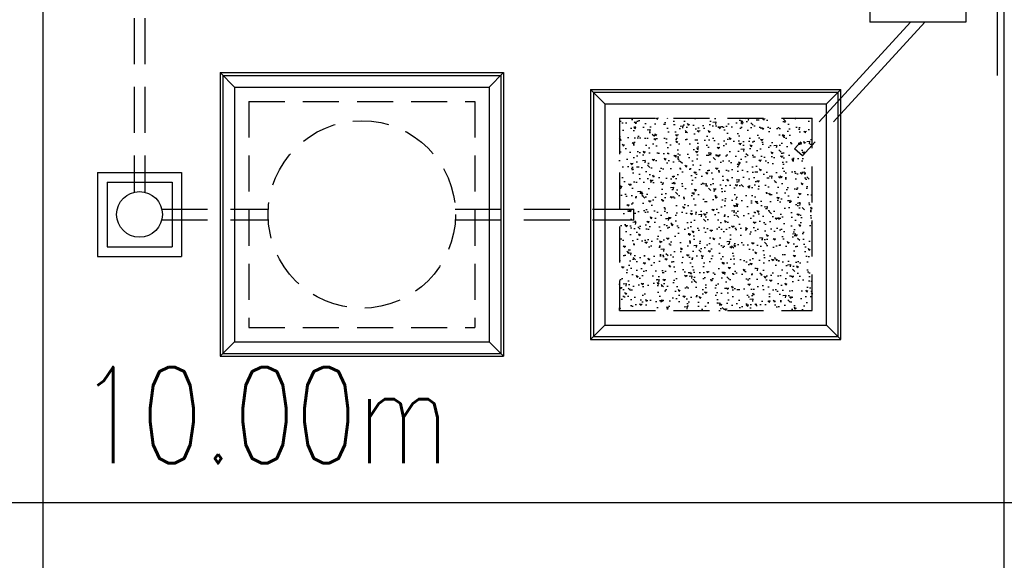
# Model space of a CAD drawing. Header units: millimetres. Extents: x 301 to 1479, y 491 to 1341.
# Tile 25 of 256: x 410 to 420, y 549 to 555. Entities that reach past the tile are written whole.
import ezdxf

# ---------------------------------------------------------------- set-up
doc = ezdxf.new("R2010")
doc.units = ezdxf.units.MM
doc.header["$LTSCALE"] = 1.5
doc.header["$MEASUREMENT"] = 0
for name, pattern in [('HIDDEN', [0.375, 0.25, -0.125]), ('HIDDEN2', [4.7625, 3.175, -1.5875]), ('PHANTOM2', [1.25, 0.625, -0.125, 0.125, -0.125, 0.125, -0.125])]:
    doc.linetypes.add(name, pattern=pattern)
for name, color, linetype in [('AP&SA', 254, 'HIDDEN'), ('Blk', 7, 'Continuous'), ('BORDER', 5, 'Continuous'), ('boundary', 3, 'Continuous'), ('Boundary Wall', 64, 'Continuous'), ('Hatch Aggregate', 252, 'Continuous'), ('Kerb', 251, 'Continuous'), ('P. Septic tank', 2, 'Continuous'), ('P. Sewr Manhole', 49, 'Continuous'), ('PVC Pipe 110', 69, 'Continuous'), ('PVC Sewer Pipe 110', 24, 'Continuous'), ('TEXT', 7, 'Continuous')]:
    doc.layers.add(name, color=color, linetype=linetype)
doc.styles.add('RS2', font='romans.shx', dxfattribs={"width": 0.75, "height": 1})
doc.styles.add('RS25', font='romans.shx', dxfattribs={"width": 0.75, "height": 1})
doc.dimstyles.new('BAM500', dxfattribs={"dimscale": 0.5, "dimtxt": 1, "dimasz": 1, "dimexe": 1, "dimexo": 1, "dimgap": 1, "dimtad": 1, "dimdec": 3, "dimzin": 0, "dimdsep": 46, "dimtxsty": 'RS25', "dimblk1": 'DOT', "dimblk2": 'DOT', "dimsah": 1, "dimcen": 3, "dimdle": 1.25, "dimse1": 1, "dimse2": 1, "dimclrd": 6, "dimclre": 6, "dimclrt": 7, "dimaunit": 1, "dimadec": 0, "dimazin": 0, "dimtfac": 0.75, "dimtdec": 3, "dimtmove": 0, "dimatfit": 3, "dimldrblk": 'DOT', "dimfxl": 1, "dimtvp": 1.5, "dimtolj": 1, "dimtzin": 0, "dimarcsym": 0})

# ---------------------------------------------------------------- blocks, each defined once
blk = doc.blocks.new('_DOT')
at = {"color": 0, "linetype": 'ByBlock'}
blk.add_line((-0.5, 0), (-1, 0), dxfattribs=at)
at = {"color": 0, "linetype": 'ByBlock', "const_width": 0.5}
blk.add_lwpolyline([(-0.25, 0, 1), (0.25, 0, 1)], format="xyb", close=True, dxfattribs=at)
blk = doc.blocks.new('*D5')
at = {"layer": 'BORDER', "color": 6, "lineweight": -2, "transparency": 16777216}
blk.add_line((340.396, 528.745), (492.425, 549.609), dxfattribs=at)
at = {"layer": 'DEFPOINTS', "color": 0, "transparency": 16777216}
for p in [(492.908, 549.769), (492.92, 549.677), (339.888, 528.769)]:
    blk.add_point(p, dxfattribs=at)
at = {"layer": 'BORDER', "color": 6, "lineweight": -2, "transparency": 16777216, "xscale": 0.5, "yscale": 0.5, "zscale": 0.5}
for p, rotation in [((492.92, 549.677), 7.814287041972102), ((339.9, 528.677), 187.8142870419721)]:
    blk.add_blockref('_DOT', p, dxfattribs=dict(at, rotation=rotation))
at = {"layer": 'BORDER', "color": 7, "transparency": 16777216, "insert": (416.274, 540.168), "char_height": 1, "attachment_point": 5, "rotation": 7.8143, "style": 'RS25'}
blk.add_mtext('\\A1;Built ', dxfattribs=at)
blk = doc.blocks.new('SSSU-D2')
at = {"layer": 'Hatch Aggregate'}
h = blk.add_hatch(dxfattribs=at)
h.set_pattern_fill('AR-CONC', color=256, scale=0.03, angle=90)
h.set_pattern_definition([(140, (33566.527, -774235.52378), (0.018825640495, 0.21517805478), [0.0225, -0.2475]), (85, (33566.527, -774235.52378), (-0.22565764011, -0.041625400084), [0.018, -0.198]), (190.45144446, (33566.52857, -774235.50584), (-0.20683199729, 0.17355265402), [0.0191220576, -0.2103426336]), (136.1842, (33566.467, -774235.52378), (0.04965578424, 0.3201723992), [0.03375, -0.37125]), (186.63563549, (33566.47114, -774235.4971), (-0.29223558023, 0.2803985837), [0.0286831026, -0.315514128]), (81.18416399, (33566.467, -774235.52378), (-0.29223558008, 0.28039858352), [0.027, -0.2970000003]), (111, (33566.482, -774235.49378), (0.1207856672, 0.179072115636), [0.0225, -0.2475]), (56, (33566.482, -774235.49378), (-0.217545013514, 0.072994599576), [0.018, -0.198]), (161.45144474, (33566.49207, -774235.47885), (-0.09675934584, 0.25206671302), [0.019122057, -0.2103426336]), (127.5, (33566.527, -774235.523775), (-0.0998681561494, 0.003647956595), [0, -0.1956, 0, -0.201, 0, -0.19875]), (97.5, (33566.527, -774235.52378), (-0.118323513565, 0.078920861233), [0, -0.1146, 0, -0.1911, 0, -0.07575]), (57.5, (33566.527, -774235.590675), (0.00676646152, 0.160146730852), [0, -0.075, 0, -0.234, 0, -0.3105]), (47.5, (33566.527, -774235.62068), (-0.0300314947, 0.174955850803), [0, -0.0975, 0, -0.1554, 0, -0.2205])])
h.paths.add_polyline_path([(-8.45, -11.8), (-10.455, -11.8), (-10.455, -9.8), (-8.45, -9.8)])
at = {"layer": 'AP&SA', "linetype": 'HIDDEN'}
for p, q in [((-14.31, -9.625), (-11.96, -9.625)), ((-14.31, -9.625), (-14.31, -11.975)), ((-11.96, -9.625), (-11.96, -11.975)), ((-10.455, -9.8), (-10.455, -11.8)), ((-10.455, -9.8), (-8.45, -9.8)), ((-8.45, -11.8), (-8.45, -9.8)), ((-10.455, -11.8), (-8.45, -11.8)), ((-14.31, -11.975), (-11.96, -11.975))]:
    blk.add_line(p, q, dxfattribs=at)
at = {"layer": 'Boundary Wall', "linetype": 'ByBlock'}
blk.add_line((-6.525, -7.8), (-6.525, -9.355), dxfattribs=at)
at = {"layer": 'Kerb'}
for p, q in [((-7.85, -7.8), (-7.85, -8.8)), ((-6.85, -7.8), (-6.85, -8.8)), ((-6.85, -8.8), (-7.85, -8.8)), ((-14.61, -9.325), (-14.61, -12.275)), ((-14.61, -9.325), (-11.66, -9.325)), ((-14.61, -9.325), (-14.46, -9.475)), ((-14.58, -9.355), (-14.58, -12.245)), ((-14.58, -9.355), (-11.69, -9.355)), ((-11.66, -9.325), (-11.81, -9.475)), ((-11.69, -9.355), (-11.69, -12.245)), ((-11.66, -9.325), (-11.66, -12.275)), ((-14.46, -9.475), (-11.81, -9.475)), ((-14.46, -9.475), (-14.46, -12.125)), ((-11.81, -9.475), (-11.81, -12.125)), ((-10.755, -9.5), (-10.755, -12.1)), ((-10.755, -9.5), (-8.15, -9.5)), ((-10.605, -9.65), (-10.755, -9.5)), ((-8.3, -9.65), (-8.15, -9.5)), ((-8.15, -12.1), (-8.15, -9.5)), ((-10.725, -9.53), (-10.725, -12.07)), ((-10.725, -9.53), (-8.18, -9.53)), ((-8.18, -12.07), (-8.18, -9.53)), ((-10.605, -9.65), (-10.605, -11.95)), ((-10.605, -9.65), (-8.3, -9.65)), ((-8.3, -11.95), (-8.3, -9.65)), ((-15.885, -10.363), (-15.885, -11.238)), ((-15.885, -10.363), (-15.01, -10.363)), ((-15.01, -10.363), (-15.01, -11.238)), ((-15.785, -10.463), (-15.785, -11.138)), ((-15.785, -10.463), (-15.11, -10.463)), ((-15.11, -10.463), (-15.11, -11.138)), ((-15.785, -11.138), (-15.11, -11.138)), ((-15.885, -11.238), (-15.01, -11.238)), ((-10.605, -11.95), (-10.755, -12.1)), ((-10.605, -11.95), (-8.3, -11.95)), ((-8.3, -11.95), (-8.15, -12.1)), ((-10.725, -12.07), (-8.18, -12.07)), ((-14.61, -12.275), (-14.46, -12.125)), ((-14.46, -12.125), (-11.81, -12.125)), ((-11.66, -12.275), (-11.81, -12.125)), ((-10.755, -12.1), (-8.15, -12.1)), ((-14.61, -12.275), (-11.66, -12.275)), ((-14.58, -12.245), (-11.69, -12.245))]:
    blk.add_line(p, q, dxfattribs=at)
at = {"layer": 'P. Septic tank', "linetype": 'HIDDEN'}
blk.add_circle((-13.135, -10.8), 0.975, dxfattribs=at)
at = {"layer": 'P. Sewr Manhole'}
blk.add_circle((-15.448, -10.8), 0.238, dxfattribs=at)
at = {"layer": 'PVC Pipe 110', "linetype": 'PHANTOM2', "ltscale": 1.5}
for p, q in [((-7.427, -8.8), (-8.632, -10.118)), ((-7.278, -8.8), (-8.551, -10.192))]:
    blk.add_line(p, q, dxfattribs=at)
at = {"layer": 'PVC Pipe 110', "linetype": 'PHANTOM2', "ltscale": 2}
blk.add_line((-8.551, -10.192), (-8.632, -10.118), dxfattribs=at)
at = {"layer": 'PVC Sewer Pipe 110', "linetype": 'HIDDEN2', "ltscale": 0.1}
for p, q in [((-15.503, -7.331), (-15.503, -10.569)), ((-15.393, -7.331), (-15.393, -10.569)), ((-15.216, -10.745), (-14.108, -10.745)), ((-12.162, -10.745), (-10.305, -10.745)), ((-15.216, -10.855), (-14.108, -10.855)), ((-12.162, -10.855), (-10.305, -10.855))]:
    blk.add_line(p, q, dxfattribs=at)
at = {"layer": 'PVC Sewer Pipe 110', "linetype": 'HIDDEN2'}
blk.add_line((-10.305, -10.855), (-10.305, -10.745), dxfattribs=at)

msp = doc.modelspace()

# ---------------------------------------------------------------- linework, layer by layer
at = {"layer": 'boundary'}
for p, q in [((409.8876, 528.769), (409.8876, 570.769)), ((419.8876, 528.769), (419.8876, 570.769)), ((492.9076, 549.769), (389.8876, 549.769))]:
    msp.add_line(p, q, dxfattribs=at)

# ---------------------------------------------------------------- block references
at = {"layer": 'Blk'}
msp.add_blockref('SSSU-D2', (426.3376, 563.569), dxfattribs=at)

# ---------------------------------------------------------------- texts
at = {"layer": 'TEXT', "style": 'RS2', "width": 0.75}
msp.add_text('10.00m', height=1, rotation=0.01044, dxfattribs=at).set_placement((410.2607, 550.1818))

# ---------------------------------------------------------------- dimensions: what is measured, and where the dimension line sits
at = {"layer": 'BORDER'}
dim = msp.add_aligned_dim(p1=(339.8876, 528.769), p2=(492.9076, 549.769), distance=-0.0926, text='Built ', dimstyle='BAM500', dxfattribs=at)
dim.commit()
dim.dimension.update_dxf_attribs({"geometry": '*D5', "text_midpoint": (416.2742, 540.1679)})

doc.saveas('drawing.dxf')
